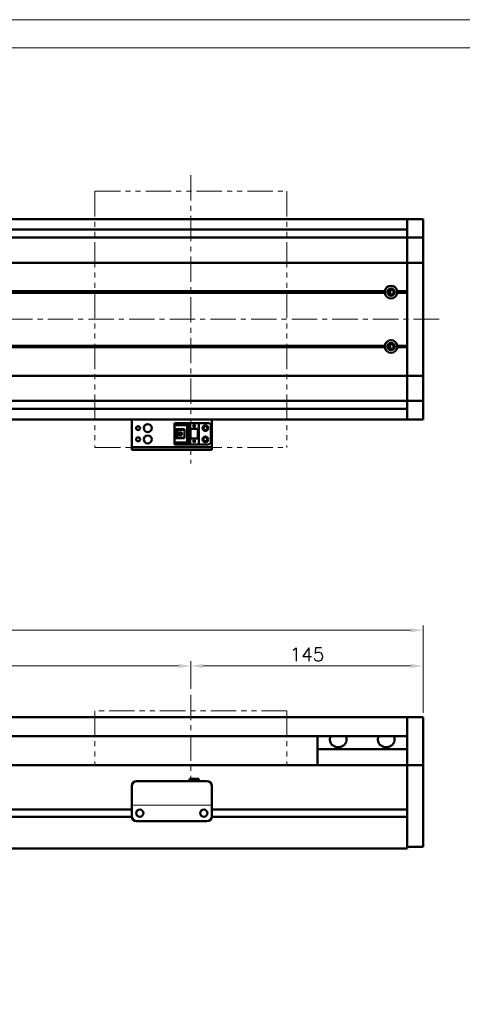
# Model space of a CAD drawing. Header units: millimetres. Extents: x 46891 to 50021, y 6223 to 9571.
# Tile 6 of 7: x 49291 to 49568, y 8956 to 9571. Entities that reach past the tile are written whole.
import ezdxf

# ---------------------------------------------------------------- set-up
doc = ezdxf.new("R2010")
doc.units = ezdxf.units.MM
doc.header["$LTSCALE"] = 0.5
doc.linetypes.add('CENTER', pattern=[50.8, 31.75, -6.35, 6.35, -6.35])
doc.linetypes.add('PHANTOM', pattern=[63.5, 31.75, -6.35, 6.35, -6.35, 6.35, -6.35])
doc.layers.get('0').update_dxf_attribs({"lineweight": 20})
doc.layers.add('1', color=1, linetype='CENTER', lineweight=13)
doc.layers.add('외형선(ISO)', color=7, linetype='Continuous', lineweight=50)
doc.styles.add('DSR TEXT', font='romans.shx', dxfattribs={"bigfont": 'whgtxt.shx'})
doc.styles.get("Standard").update_dxf_attribs({"font": 'romans.shx', "bigfont": 'whgtxt.shx'})
doc.dimstyles.new('DSR', dxfattribs={"dimscale": 2, "dimtxt": 3, "dimasz": 3, "dimexe": 0.5, "dimexo": 0.5, "dimgap": 0.5, "dimtad": 1, "dimdsep": 46, "dimtxsty": 'Standard', "dimcen": 2.5, "dimclrd": 4, "dimclre": 4, "dimclrt": 2, "dimadec": 0, "dimazin": 2, "dimtfac": 1, "dimtmove": 0, "dimatfit": 3, "dimfxl": 0, "dimlwd": -1, "dimlwe": -1, "dimarcsym": 0})

# ---------------------------------------------------------------- blocks, each defined once
blk = doc.blocks.new('A$C1C1952E1')
at = {"color": 1}
blk.add_lwpolyline([(0, 0), (420, 0), (420, 297), (0, 297)], close=True, dxfattribs=at)
at = {"color": 3}
blk.add_lwpolyline([(5, 5), (415, 5), (415, 292), (5, 292)], close=True, dxfattribs=at)
blk = doc.blocks.new('*D116')
at = {"color": 1, "linetype": 'ByBlock'}
for p, q in [((49398.26, 9153.41), (49398.26, 9170.76)), ((49535.46, 9167.76), (49406.06, 9167.76)), ((49543.26, 9138.41), (49543.26, 9170.76))]:
    blk.add_line(p, q, dxfattribs=at)
at = {"color": 1}
for points in [[(49406.06, 9169.06), (49406.06, 9166.46), (49398.26, 9167.76)], [(49535.46, 9169.06), (49535.46, 9166.46), (49543.26, 9167.76)]]:
    blk.add_solid(points, dxfattribs=at)
at = {"layer": 'Defpoints', "color": 0}
for p in [(49398.26, 9167.76), (49398.26, 9149.81), (49543.26, 9134.81)]:
    blk.add_point(p, dxfattribs=at)
at = {"color": 3, "insert": (49470.76, 9174.96), "char_height": 8.4, "attachment_point": 5, "style": 'DSR TEXT'}
blk.add_mtext('145', dxfattribs=at)
blk = doc.blocks.new('*D117')
at = {"color": 1, "linetype": 'ByBlock'}
for p, q in [((48798.26, 9153.41), (48798.26, 9170.76)), ((48806.06, 9167.76), (49390.46, 9167.76)), ((49398.26, 9153.41), (49398.26, 9170.76))]:
    blk.add_line(p, q, dxfattribs=at)
at = {"color": 1}
for points in [[(48806.06, 9169.06), (48806.06, 9166.46), (48798.26, 9167.76)], [(49390.46, 9169.06), (49390.46, 9166.46), (49398.26, 9167.76)]]:
    blk.add_solid(points, dxfattribs=at)
at = {"layer": 'Defpoints', "color": 0}
for p in [(49398.26, 9167.76), (48798.26, 9149.81), (49398.26, 9149.81)]:
    blk.add_point(p, dxfattribs=at)
at = {"color": 3, "insert": (49098.26, 9174.96), "char_height": 8.4, "attachment_point": 5, "style": 'DSR TEXT'}
blk.add_mtext('STROKE : 600', dxfattribs=at)
blk = doc.blocks.new('*D119')
at = {"color": 1, "linetype": 'ByBlock'}
for p, q in [((48643.26, 9139.41), (48643.26, 9193.03)), ((48651.06, 9190.03), (49535.46, 9190.03)), ((49543.26, 9139.41), (49543.26, 9193.03))]:
    blk.add_line(p, q, dxfattribs=at)
at = {"color": 1}
for points in [[(48651.06, 9191.33), (48651.06, 9188.73), (48643.26, 9190.03)], [(49535.46, 9191.33), (49535.46, 9188.73), (49543.26, 9190.03)]]:
    blk.add_solid(points, dxfattribs=at)
at = {"layer": 'Defpoints', "color": 0}
for p in [(49543.26, 9190.03), (48643.26, 9135.81), (49543.26, 9135.81)]:
    blk.add_point(p, dxfattribs=at)
at = {"color": 3, "insert": (49093.26, 9197.23), "char_height": 8.4, "attachment_point": 5, "style": 'DSR TEXT'}
blk.add_mtext('900', dxfattribs=at)

msp = doc.modelspace()

# ---------------------------------------------------------------- linework, layer by layer
at = {"color": 6, "linetype": 'PHANTOM'}
for p, q in [((49338.25998, 9464.30092), (49458.25998, 9464.30092)), ((49338.25998, 9464.30092), (49338.25998, 9304.30092)), ((49458.25998, 9464.30092), (49458.25998, 9304.30092)), ((49338.25998, 9304.30092), (49458.25998, 9304.30092)), ((49458.25998, 9139.80637), (49338.25998, 9139.80637)), ((49338.25998, 9139.80637), (49338.25998, 9105.80637)), ((49458.25998, 9139.80637), (49458.25998, 9105.80637))]:
    msp.add_line(p, q, dxfattribs=at)
msp.add_line((49361.25998, 9080.80651), (49411.25998, 9080.80651))
at = {"layer": '1'}
for p, q in [((49398.25998, 9474.30092), (49398.25998, 9294.30092)), ((49553.25998, 9384.30092), (48633.25998, 9384.30092)), ((49398.25998, 9149.80637), (49398.25998, 9095.80637))]:
    msp.add_line(p, q, dxfattribs=at)
at = {"layer": '외형선(ISO)'}
for p, q in [((49533.25998, 9446.80092), (48858.25998, 9446.80092)), ((49533.25998, 9443.80092), (49533.25998, 9446.80092)), ((49533.25998, 9446.80092), (49533.25998, 9443.80092)), ((49533.25998, 9446.80092), (49543.25998, 9446.80092)), ((49533.25998, 9443.80092), (49533.25998, 9441.94075)), ((49533.25998, 9441.94075), (49533.25998, 9443.80092)), ((49533.25998, 9441.03279), (49533.25998, 9441.94075)), ((49543.25998, 9443.80092), (49543.25998, 9446.80092)), ((49543.25998, 9443.80092), (49543.25998, 9441.94075)), ((49543.25998, 9441.94075), (49543.25998, 9441.03279)), ((49533.25998, 9440.30092), (48858.25998, 9440.30092)), ((49533.25998, 9435.76112), (49533.25998, 9441.03279)), ((49533.25998, 9435.30092), (49533.25998, 9435.76112)), ((49543.25998, 9441.03279), (49543.25998, 9435.76112)), ((49543.25998, 9435.76112), (49543.25998, 9435.30092)), ((48653.25998, 9435.30092), (49533.25998, 9435.30092)), ((49533.25998, 9435.30092), (49533.25998, 9432.59242)), ((49533.25998, 9435.30092), (49543.25998, 9435.30092)), ((49533.25998, 9432.59242), (49533.25998, 9435.30092)), ((49533.25998, 9432.59242), (49533.25998, 9419.99242)), ((49533.25998, 9419.99242), (49533.25998, 9432.59242)), ((49543.25998, 9432.59242), (49543.25998, 9435.30092)), ((49543.25998, 9419.99242), (49543.25998, 9432.59242)), ((48653.25998, 9419.52833), (49533.25998, 9419.52833)), ((49533.25998, 9419.52833), (49533.25998, 9419.99242)), ((49533.25998, 9419.99242), (49533.25998, 9419.52833)), ((49533.25998, 9419.52833), (49533.25998, 9417.52833)), ((49533.25998, 9419.52833), (49543.25998, 9419.52833)), ((49533.25998, 9417.52833), (49533.25998, 9419.52833)), ((49533.25998, 9351.07351), (49533.25998, 9417.52833)), ((49533.25998, 9417.52833), (49533.25998, 9401.80092)), ((49543.25998, 9419.99242), (49543.25998, 9419.52833)), ((49543.25998, 9417.52833), (49543.25998, 9419.52833)), ((49543.25998, 9417.52833), (49543.25998, 9351.07351)), ((48666.75998, 9401.30092), (49519.75998, 9401.30092)), ((48667.2286, 9401.80092), (49519.29135, 9401.80092)), ((48667.2286, 9400.80092), (49519.29135, 9400.80092)), ((49522.70032, 9402.30092), (49521.98419, 9402.30092)), ((49522.70032, 9402.82224), (49522.70032, 9399.7796)), ((49526.75998, 9401.30092), (49533.25998, 9401.30092)), ((49527.2286, 9401.80092), (49533.25998, 9401.80092)), ((49527.2286, 9400.80092), (49533.25998, 9400.80092)), ((49533.25998, 9400.80092), (49533.25998, 9367.80092)), ((48667.2286, 9367.80092), (49519.29135, 9367.80092)), ((49522.70032, 9368.82224), (49522.70032, 9365.7796)), ((49527.2286, 9367.80092), (49533.25998, 9367.80092)), ((48666.75998, 9367.30092), (49519.75998, 9367.30092)), ((48667.2286, 9366.80092), (49519.29135, 9366.80092)), ((49522.70032, 9366.30092), (49521.98419, 9366.30092)), ((49526.75998, 9367.30092), (49533.25998, 9367.30092)), ((49527.2286, 9366.80092), (49533.25998, 9366.80092)), ((49533.25998, 9366.80092), (49533.25998, 9351.07351)), ((49533.25998, 9351.07351), (49533.25998, 9349.07351)), ((49533.25998, 9349.07351), (49533.25998, 9351.07351)), ((49543.25998, 9349.07351), (49543.25998, 9351.07351)), ((48653.25998, 9349.07351), (49533.25998, 9349.07351)), ((49533.25998, 9348.60942), (49533.25998, 9349.07351)), ((49533.25998, 9349.07351), (49543.25998, 9349.07351)), ((49533.25998, 9349.07351), (49533.25998, 9348.60942)), ((49533.25998, 9348.60942), (49533.25998, 9336.00942)), ((49533.25998, 9336.00942), (49533.25998, 9348.60942)), ((49543.25998, 9349.07351), (49543.25998, 9348.60942)), ((49543.25998, 9336.00942), (49543.25998, 9348.60942)), ((48653.25998, 9333.30092), (49533.25998, 9333.30092)), ((49533.25998, 9336.00942), (49533.25998, 9333.30092)), ((49533.25998, 9333.30092), (49533.25998, 9336.00942)), ((49533.25998, 9332.84072), (49533.25998, 9333.30092)), ((49533.25998, 9333.30092), (49543.25998, 9333.30092)), ((49533.25998, 9327.56905), (49533.25998, 9332.84072)), ((49543.25998, 9333.30092), (49543.25998, 9336.00942)), ((49543.25998, 9333.30092), (49543.25998, 9332.84072)), ((49543.25998, 9332.84072), (49543.25998, 9327.56905)), ((49533.25998, 9328.30092), (48858.25998, 9328.30092)), ((49533.25998, 9326.66109), (49533.25998, 9327.56905)), ((49533.25998, 9326.66109), (49533.25998, 9324.80092)), ((49533.25998, 9324.80092), (49533.25998, 9326.66109)), ((49533.25998, 9321.80092), (49533.25998, 9324.80092)), ((49533.25998, 9324.80092), (49533.25998, 9321.80092)), ((49543.25998, 9327.56905), (49543.25998, 9326.66109)), ((49543.25998, 9326.66109), (49543.25998, 9324.80092)), ((49543.25998, 9321.80092), (49543.25998, 9324.80092)), ((49533.25998, 9321.80092), (48858.25998, 9321.80092)), ((49361.25998, 9321.80092), (49361.25998, 9319.80094)), ((49361.25998, 9304.90094), (49361.25998, 9319.80094)), ((49388.05998, 9319.50093), (49397.25998, 9319.50093)), ((49388.05998, 9318.70093), (49388.05998, 9319.50093)), ((49396.35998, 9318.70093), (49388.05998, 9318.70093)), ((49388.05998, 9318.20094), (49388.05998, 9318.70093)), ((49396.35998, 9318.70093), (49395.85998, 9318.20094)), ((49396.35998, 9306.90093), (49396.35998, 9318.70093)), ((49397.25998, 9319.50095), (49397.25998, 9315.80095)), ((49397.25998, 9319.50095), (49403.25998, 9319.50095)), ((49403.25998, 9319.50095), (49403.25998, 9315.80095)), ((49408.75998, 9319.50093), (49403.25998, 9319.50093)), ((49411.25998, 9319.80094), (49411.25998, 9321.80092)), ((49411.25998, 9319.80094), (49411.25998, 9304.90094)), ((49533.25998, 9321.80092), (49543.25998, 9321.80092)), ((49388.05998, 9318.20094), (49388.05998, 9315.60094)), ((49395.85998, 9318.20094), (49388.05998, 9318.20094)), ((49394.25998, 9315.60094), (49388.05998, 9315.60094)), ((49388.05998, 9315.60093), (49388.05998, 9310.00094)), ((49389.35998, 9310.00094), (49389.35998, 9315.60094)), ((49389.85998, 9315.25093), (49389.85998, 9315.60093)), ((49389.85998, 9315.25093), (49389.85998, 9310.35093)), ((49394.25998, 9315.25093), (49389.85998, 9315.25093)), ((49392.65998, 9313.60093), (49390.81998, 9313.60093)), ((49390.81998, 9313.60093), (49390.81998, 9312.00093)), ((49392.65998, 9312.00093), (49392.65998, 9313.60093)), ((49394.25998, 9310.00094), (49394.25998, 9315.60094)), ((49395.85998, 9307.40094), (49395.85998, 9318.20094)), ((49397.25998, 9315.80095), (49403.25998, 9315.80095)), ((49397.25998, 9309.80095), (49397.25998, 9315.80093)), ((49397.75998, 9315.80093), (49397.25998, 9315.80093)), ((49397.75998, 9315.80093), (49398.05998, 9315.80094)), ((49397.75998, 9309.80095), (49397.75998, 9315.80093)), ((49398.05998, 9315.80094), (49402.45998, 9315.80094)), ((49398.05998, 9315.80094), (49398.05998, 9309.80095)), ((49399.65998, 9318.00095), (49400.25998, 9316.80095)), ((49399.85998, 9318.00095), (49399.65998, 9318.00095)), ((49399.85998, 9318.40095), (49399.85998, 9318.00095)), ((49400.65998, 9318.40095), (49399.85998, 9318.40095)), ((49400.25998, 9316.80095), (49400.85998, 9318.00095)), ((49400.65998, 9318.00095), (49400.65998, 9318.40095)), ((49400.85998, 9318.00095), (49400.65998, 9318.00095)), ((49402.45998, 9309.80095), (49402.45998, 9315.80094)), ((49402.45998, 9315.80094), (49402.75998, 9315.80093)), ((49403.25998, 9315.80093), (49402.75998, 9315.80093)), ((49402.75998, 9315.80093), (49402.75998, 9309.80095)), ((49403.25998, 9309.80095), (49403.25998, 9315.80093)), ((49410.75998, 9317.50093), (49410.75998, 9308.10093)), ((49388.05998, 9310.00094), (49388.05998, 9307.40094)), ((49388.05998, 9310.00094), (49394.25998, 9310.00094)), ((49388.05998, 9306.90093), (49388.05998, 9307.40094)), ((49388.05998, 9307.40094), (49395.85998, 9307.40094)), ((49388.05998, 9306.90093), (49396.35998, 9306.90093)), ((49388.05998, 9306.10093), (49388.05998, 9306.90093)), ((49389.85998, 9310.35093), (49394.25998, 9310.35093)), ((49389.85998, 9310.00093), (49389.85998, 9310.35093)), ((49390.81998, 9312.00093), (49392.65998, 9312.00093)), ((49396.35998, 9306.90093), (49395.85998, 9307.40094)), ((49397.25998, 9309.80095), (49397.25998, 9306.10095)), ((49397.25998, 9309.80095), (49403.25998, 9309.80095)), ((49399.65998, 9308.40095), (49400.25998, 9307.20095)), ((49399.85998, 9308.40095), (49399.65998, 9308.40095)), ((49399.85998, 9308.80095), (49399.85998, 9308.40095)), ((49400.65998, 9308.80095), (49399.85998, 9308.80095)), ((49400.25998, 9307.20095), (49400.85998, 9308.40095)), ((49400.65998, 9308.40095), (49400.65998, 9308.80095)), ((49400.85998, 9308.40095), (49400.65998, 9308.40095)), ((49403.25998, 9309.80095), (49403.25998, 9306.10095)), ((49361.25998, 9304.40096), (49361.25998, 9304.90094)), ((49361.25998, 9304.40096), (49361.25998, 9302.80096)), ((49361.25998, 9302.80094), (49361.25998, 9302.80096)), ((49361.25998, 9302.80094), (49411.25998, 9302.80094)), ((49364.25998, 9304.40097), (49408.25998, 9304.40097)), ((49364.25998, 9302.80097), (49408.25998, 9302.80097)), ((49388.05998, 9306.10093), (49397.25998, 9306.10093)), ((49388.05998, 9306.10092), (49403.25998, 9306.10092)), ((49397.25998, 9306.10095), (49403.25998, 9306.10095)), ((49403.25998, 9306.10095), (49403.25998, 9306.10093)), ((49408.75998, 9306.10093), (49403.25998, 9306.10093)), ((49411.25998, 9304.90094), (49411.25998, 9304.40096)), ((49411.25998, 9302.80096), (49411.25998, 9304.40096)), ((48858.25998, 9135.80637), (49533.25998, 9135.80637)), ((49533.25998, 9135.80637), (49533.25998, 9133.80637)), ((49533.25998, 9135.80637), (49543.25998, 9135.80637)), ((49533.25998, 9133.80637), (49533.25998, 9135.80637)), ((49543.25998, 9133.80637), (49543.25998, 9135.80637)), ((49533.25998, 9133.02185), (49533.25998, 9133.80637)), ((49533.25998, 9133.80637), (49533.25998, 9133.02185)), ((49533.25998, 9132.52314), (49533.25998, 9133.02185)), ((49533.25998, 9133.02185), (49533.25998, 9132.52314)), ((49533.25998, 9132.52314), (49533.25998, 9131.45466)), ((49533.25998, 9131.45466), (49533.25998, 9132.52314)), ((49533.25998, 9131.45466), (49533.25998, 9128.46885)), ((49533.25998, 9128.46885), (49533.25998, 9131.45466)), ((49533.25998, 9119.90455), (49533.25998, 9128.46885)), ((49533.25998, 9128.46885), (49533.25998, 9124.30637)), ((49543.25998, 9133.80637), (49543.25998, 9133.02185)), ((49543.25998, 9133.02185), (49543.25998, 9132.52314)), ((49543.25998, 9131.45466), (49543.25998, 9132.52314)), ((49543.25998, 9128.46885), (49543.25998, 9131.45466)), ((49543.25998, 9128.46885), (49543.25998, 9119.90455)), ((48858.25998, 9123.80637), (49533.25998, 9123.80637)), ((49477.25998, 9115.80637), (49477.25998, 9123.80637)), ((49533.25998, 9115.80637), (49477.25998, 9115.80637)), ((49477.25998, 9105.80637), (49477.25998, 9115.80637)), ((49533.25998, 9117.80926), (49533.25998, 9119.90455)), ((49533.25998, 9106.38731), (49533.25998, 9117.80926)), ((49543.25998, 9119.90455), (49543.25998, 9117.80926)), ((49543.25998, 9117.80926), (49543.25998, 9106.38731)), ((49533.25998, 9105.80637), (48803.25998, 9105.80637)), ((49533.25998, 9105.80637), (49533.25998, 9106.38731)), ((49533.25998, 9102.80637), (49533.25998, 9105.80637)), ((49533.25998, 9105.80637), (49533.25998, 9102.80637)), ((49533.25998, 9105.80637), (49543.25998, 9105.80637)), ((49543.25998, 9106.38731), (49543.25998, 9105.80637)), ((49543.25998, 9102.80637), (49543.25998, 9105.80637)), ((49397.25998, 9097.30652), (49397.25998, 9095.80652)), ((49397.25998, 9097.30652), (49403.25998, 9097.30652)), ((49403.25998, 9097.30652), (49403.25998, 9095.80652)), ((49533.25998, 9102.80637), (49533.25998, 9078.25637)), ((49533.25998, 9060.04901), (49533.25998, 9102.80637)), ((49543.25998, 9102.80637), (49543.25998, 9060.04901)), ((49361.25998, 9082.80652), (49361.25998, 9092.80652)), ((49364.25998, 9095.80652), (49408.25998, 9095.80652)), ((49411.25998, 9092.80652), (49411.25998, 9082.80652)), ((49361.25998, 9082.80652), (49361.25998, 9080.80652)), ((49361.25998, 9080.80649), (49361.25998, 9080.80652)), ((49361.25998, 9080.30649), (49361.25998, 9080.80649)), ((49361.25998, 9073.80649), (49361.25998, 9080.30649)), ((49411.25998, 9080.80652), (49411.25998, 9082.80652)), ((49411.25998, 9080.80652), (49411.25998, 9080.80649)), ((49411.25998, 9080.80649), (49411.25998, 9080.30649)), ((49411.25998, 9080.30649), (49411.25998, 9073.80649)), ((49361.27042, 9073.55637), (48857.24953, 9073.55637)), ((49361.25998, 9078.05637), (48857.25998, 9078.05637)), ((49366.28331, 9078.05637), (49366.23664, 9078.05637)), ((49406.28331, 9078.05637), (49406.23664, 9078.05637)), ((49533.25998, 9073.55637), (49411.24953, 9073.55637)), ((49533.25998, 9078.05637), (49411.25998, 9078.05637)), ((49533.25998, 9073.35637), (49533.25998, 9060.04901)), ((49364.25998, 9070.80649), (49408.25998, 9070.80649)), ((49533.25998, 9057.92769), (49533.25998, 9060.04901)), ((49533.25998, 9060.04901), (49533.25998, 9057.92769)), ((49533.25998, 9057.92769), (49533.25998, 9053.80637)), ((49533.25998, 9054.80637), (49533.25998, 9057.92769)), ((49533.25998, 9054.80637), (49543.25998, 9054.80637)), ((49543.25998, 9057.92769), (49543.25998, 9060.04901)), ((49543.25998, 9057.92769), (49543.25998, 9054.80637)), ((48653.25998, 9053.80637), (49533.25998, 9053.80637))]:
    msp.add_line(p, q, dxfattribs=at)
for centre, radius in [((49523.25998, 9401.30092), 2.25), ((49523.25998, 9401.30092), 1.621), ((49523.25998, 9367.30092), 2.25), ((49523.25998, 9367.30092), 1.621), ((49371.25998, 9316.30092), 2.5), ((49365.25998, 9316.30092), 1.2295), ((49407.25998, 9316.30093), 1.75), ((49407.25998, 9316.30092), 1.2295), ((49365.25998, 9309.30092), 1.2295), ((49371.25998, 9309.30092), 2.5), ((49407.25998, 9309.30093), 1.75), ((49407.25998, 9309.30092), 1.2295), ((49366.25998, 9075.80649), 2.25), ((49406.25998, 9075.80649), 2.25)]:
    msp.add_circle(centre, radius, dxfattribs=at)
for centre, radius, start, end in [((49523.25998, 9401.30092), 4, 7.18075578, 172.81924422), ((49523.25998, 9401.30092), 4, 187.18075578, 352.81924422), ((49523.25998, 9367.30092), 4, 7.18075578, 172.81924422), ((49523.25998, 9367.30092), 4, 187.18075572, 352.81924428), ((49408.75998, 9317.50093), 2, 0, 90), ((49408.75998, 9308.10093), 2, 270, 0), ((49364.25998, 9092.80652), 3, 90, 180), ((49408.25998, 9092.80652), 3, 0, 90), ((49364.25998, 9073.80649), 3, 180, 270), ((49408.25998, 9073.80649), 3, 270, 0)]:
    msp.add_arc(centre, radius, start, end, dxfattribs=at)
for centre, major_axis, ratio, start_param, end_param in [((49364.25998, 9302.80096), (-3, 0), 0.00001, 4.712785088, 6.28397751), ((49364.25998, 9304.40096), (-3, 0), 0.00001, 4.71238898, 6.283581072), ((49408.25998, 9304.40096), (3, 0), 0.00001, 0.000792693, 1.571192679), ((49408.25998, 9302.80096), (3, 0), 0.00001, 0.00039601, 1.570796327), ((49490.25998, 9121.80637), (5.25, 0), 0.923076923, 2.716178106, 6.708599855), ((49520.25998, 9121.80637), (5.25, 0), 0.923076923, 2.716178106, 6.708599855)]:
    msp.add_ellipse(centre, major_axis=major_axis, ratio=ratio, start_param=start_param, end_param=end_param, dxfattribs=at)
for points in [[(49519.75998, 9401.30092), (49519.52566, 9401.53523), (49519.29135, 9401.80092)], [(49519.29135, 9400.80092), (49519.52566, 9401.06661), (49519.75998, 9401.30092)], [(49527.2286, 9401.80092), (49526.99429, 9401.53523), (49526.75998, 9401.30092)], [(49526.75998, 9401.30092), (49526.99429, 9401.06661), (49527.2286, 9400.80092)], [(49519.75998, 9367.30092), (49519.52566, 9367.53523), (49519.29135, 9367.80092)], [(49527.2286, 9367.80092), (49526.99429, 9367.53523), (49526.75998, 9367.30092)], [(49519.29135, 9366.80092), (49519.52566, 9367.06661), (49519.75998, 9367.30092)], [(49526.75998, 9367.30092), (49526.99429, 9367.06661), (49527.2286, 9366.80092)]]:
    msp.add_open_spline(points, degree=2, dxfattribs=at)

# ---------------------------------------------------------------- block references
at = {"xscale": 3.51, "yscale": 3.51, "zscale": 3.51}
msp.add_blockref('A$C1C1952E1', (48546.67132, 8528.99552), dxfattribs=at)

# ---------------------------------------------------------------- dimensions: what is measured, and where the dimension line sits
for base, p1, p2, picture, middle in [((49543.25998, 9190.03431), (48643.25998, 9135.80637), (49543.25998, 9135.80637), '*D119', (49093.25998, 9197.23431)), ((49398.25998, 9167.75722), (49543.25998, 9134.80637), (49398.25998, 9149.80637), '*D116', (49470.75998, 9174.95722))]:
    dim = msp.add_linear_dim(base=base, p1=p1, p2=p2, dimstyle='DSR', override={"dimscale": 3, "dimtxt": 2.8, "dimasz": 2.600136, "dimexe": 1, "dimexo": 1.2, "dimgap": 1, "dimdec": 4, "dimtxsty": 'DSR TEXT', "dimclrd": 1, "dimclre": 1, "dimclrt": 3, "dimtdec": 4, "dimtix": 1})
    dim.commit()
    dim.dimension.update_dxf_attribs({"geometry": picture, "text_midpoint": middle})
dim = msp.add_linear_dim(base=(49398.25998, 9167.75722), p1=(48798.25998, 9149.80637), p2=(49398.25998, 9149.80637), text='STROKE : <>', dimstyle='DSR', override={"dimscale": 3, "dimtxt": 2.8, "dimasz": 2.600136, "dimexe": 1, "dimexo": 1.2, "dimgap": 1, "dimdec": 4, "dimtxsty": 'DSR TEXT', "dimclrd": 1, "dimclre": 1, "dimclrt": 3, "dimtdec": 4, "dimtix": 1})
dim.commit()
dim.dimension.update_dxf_attribs({"geometry": '*D117', "text_midpoint": (49098.25998, 9174.95722)})

doc.saveas('drawing.dxf')
